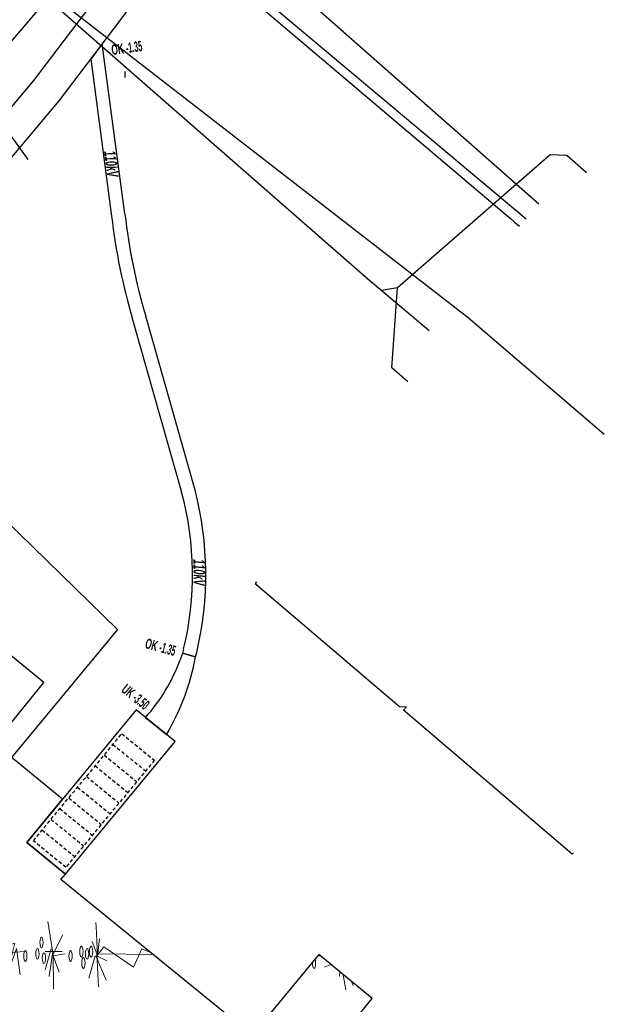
# Model space of a CAD drawing. Header units: metres. Extents: x 2695563 to 2696938, y 1260544 to 1262032.
# Tile 41 of 256: x 2696033 to 2696059, y 1261002 to 1261045. Entities that reach past the tile are written whole.
import ezdxf

# ---------------------------------------------------------------- set-up
doc = ezdxf.new("R2010")
doc.units = ezdxf.units.M
doc.linetypes.add('AUSGEZOGEN', pattern=[0])
doc.linetypes.add('STRICHLINIE2_S3', pattern=[0.25, 0.15, -0.1])
for name, color, linetype in [('AW_LK_Haltung', 24, 'AUSGEZOGEN'), ('AW_LK_Trasselinie', 24, 'AUSGEZOGEN'), ('EW_Hoehenpunkt_Text', 7, 'AUSGEZOGEN'), ('EW_LK_Bauwerk_FL_Linie_Punkt', 1, 'AUSGEZOGEN'), ('EW_LK_Trasseabs', 1, 'AUSGEZOGEN'), ('EW_LK_Trasseabs_Text', 1, 'AUSGEZOGEN'), ('EW_LK_Trasserand', 1, 'AUSGEZOGEN'), ('FM_LK_SW_TRASSEKANTE', 94, 'AUSGEZOGEN'), ('GA_LK_Leitung', 32, 'AUSGEZOGEN'), ('WA_LK_Leitung', 171, 'AUSGEZOGEN')]:
    doc.layers.add(name, color=color, linetype=linetype)
doc.styles.add('ARIALNARROW', font='ARIALN.TTF')
pattern_1 = [(0, (2708005, 1273150), (6075, 6075), [6075, -6075]), (90, (2708005, 1273150), (-6075, 6075), [6075, -6075])]

# ---------------------------------------------------------------- blocks, each defined once
blk = doc.blocks.new('MUSTER_0')
at = {"layer": 'EW_LK_Bauwerk_FL_Linie_Punkt', "color": 1, "linetype": 'AUSGEZOGEN', "lineweight": 18, "transparency": 33554687}
for p, q in [((6015.402, 11003.808), (6015.181, 11005.194)), ((6017.364, 11003.856), (6017.292, 11005.344)), ((6022.062, 11003.928), (6022.152, 11005.176)), ((6030.612, 11003.952), (6030.288, 11005.032)), ((6030.612, 11003.952), (6030.792, 11005.152)), ((6033.402, 11003.808), (6033.15, 11005.392)), ((6015.384, 11003.952), (6015.816, 11004.792)), ((6017.364, 11003.856), (6017.454, 11004.624)), ((6021.972, 11003.76), (6022.692, 11004.672)), ((6033.384, 11003.952), (6033.816, 11004.792)), ((6035.364, 11003.856), (6035.454, 11004.624)), ((6015.294, 11004.168), (6015.024, 11003.232)), ((6017.328, 11003.952), (6017.13, 11004.504)), ((6021.936, 11003.76), (6021.486, 11004.336)), ((6028.254, 11003.76), (6029.064, 11004.288)), ((6030.612, 11003.952), (6031.026, 11004.576)), ((6033.294, 11004.168), (6033.024, 11003.232)), ((6035.328, 11003.952), (6035.13, 11004.504)), ((6015.78, 11004.048), (6015.024, 11004.048)), ((6015.366, 11004.048), (6015.204, 11002.944)), ((6015.384, 11003.952), (6015.402, 11002.368)), ((6017.256, 11003.856), (6016.968, 11002.872)), ((6017.292, 11003.856), (6017.742, 11002.776)), ((6017.328, 11003.952), (6017.4, 11002.464)), ((6024.69, 11003.856), (6017.472, 11003.952)), ((6021.936, 11003.76), (6022.026, 11002.68)), ((6021.972, 11003.76), (6022.314, 11003.232)), ((6028.128, 11003.76), (6028.105, 11003.78)), ((6028.164, 11003.76), (6028.992, 11002.824)), ((6028.218, 11003.712), (6028.164, 11002.944)), ((6028.167, 11003.856), (6030, 11003.856)), ((6028.179, 11003.871), (6028.218, 11003.712)), ((6028.38, 11004.116), (6028.218, 11003.712)), ((6028.218, 11003.712), (6028.452, 11002.344)), ((6028.254, 11003.76), (6028.29, 11004.006)), ((6030.576, 11003.856), (6030.36, 11002.272)), ((6030.486, 11003.856), (6030.666, 11003.04)), ((6030.486, 11003.856), (6030.864, 11003.328)), ((6030.612, 11003.952), (6032.088, 11004.048)), ((6033.78, 11004.048), (6033.024, 11004.048)), ((6033.366, 11004.048), (6033.204, 11002.944)), ((6033.384, 11003.952), (6033.402, 11002.368)), ((6035.256, 11003.856), (6034.968, 11002.872)), ((6035.292, 11003.856), (6035.742, 11002.776)), ((6035.328, 11003.952), (6035.4, 11002.464)), ((6037.83, 11003.921), (6035.472, 11003.952)), ((6045.194, 11003.856), (6045.322, 11003.856)), ((6013.835, 11003.546), (6013.908, 11003.016)), ((6021.882, 11003.64), (6021.72, 11003.088)), ((6028.2, 11003.664), (6027.901, 11003.531)), ((6028.272, 11003.64), (6028.776, 11002.536)), ((6045.781, 11003.478), (6045.498, 11003.352)), ((6046.178, 11003.149), (6046.164, 11002.944)), ((6046.337, 11003.019), (6046.452, 11002.344)), ((6046.688, 11002.729), (6046.776, 11002.536)), ((6022.062, 10979.928), (6022.152, 10981.176)), ((6030.363, 10980.781), (6030.288, 10981.032)), ((6021.972, 10979.76), (6022.692, 10980.672)), ((6028.128, 10979.76), (6027.246, 10980.528)), ((6028.038, 10980.456), (6028.218, 10979.712)), ((6028.632, 10980.744), (6028.218, 10979.712)), ((6028.254, 10979.76), (6028.362, 10980.504)), ((6021.936, 10979.76), (6021.486, 10980.336)), ((6028.254, 10979.76), (6029.064, 10980.288)), ((6024.54, 10979.858), (6019.609, 10979.924)), ((6021.882, 10979.64), (6021.72, 10979.088)), ((6021.936, 10979.76), (6022.026, 10978.68)), ((6021.972, 10979.76), (6022.314, 10979.232)), ((6027.3, 10979.856), (6029.608, 10979.856)), ((6028.2, 10979.664), (6027.77, 10979.473)), ((6028.164, 10979.76), (6028.875, 10978.956)), ((6028.218, 10979.712), (6028.178, 10979.14)), ((6028.218, 10979.712), (6028.338, 10979.009)), ((6028.272, 10979.64), (6028.688, 10978.728))]:
    blk.add_line(p, q, dxfattribs=at)
for points in [[(6035.364, 11003.856), (6035.3, 11005.169), (6035.292, 11005.344)], [(6021.882, 11003.64), (6021.36, 11003.64), (6020.19, 11004.36), (6020.478, 11003.64), (6020.136, 11003.856), (6019.344, 11004.168), (6018.966, 11003.352), (6017.652, 11004.264), (6017.328, 11003.856), (6017.778, 11003.64)], [(6024.42, 11003.76), (6023.142, 11004.168), (6022.008, 11003.64), (6022.53, 11003.544)], [(6030.252, 11003.952), (6031.674, 11004.432), (6031.296, 11002.944), (6031.746, 11004.192), (6031.908, 11003.016)], [(6037.698, 11004.029), (6037.344, 11004.168), (6036.966, 11003.352), (6035.652, 11004.264), (6035.328, 11003.856), (6035.778, 11003.64)], [(6015.906, 11003.952), (6015.384, 11003.856), (6015.654, 11003.136)], [(6029.694, 11003.544), (6028.218, 11003.856), (6028.171, 11003.861)], [(6030.09, 11003.736), (6030.558, 11003.736), (6030.252, 11003.136)], [(6033.906, 11003.952), (6033.384, 11003.856), (6033.654, 11003.136)], [(6021.882, 10979.64), (6021.36, 10979.64), (6020.19, 10980.36), (6020.478, 10979.64), (6020.136, 10979.856), (6019.344, 10980.168), (6019.335, 10980.148)], [(6024.42, 10979.76), (6023.142, 10980.168), (6022.008, 10979.64), (6022.53, 10979.544)], [(6029.404, 10979.605), (6028.218, 10979.856), (6027.153, 10979.976)]]:
    blk.add_lwpolyline(points, dxfattribs=at)
for centre in [(6014.862, 11004.456), (6020.082, 11004.384), (6032.862, 11004.456), (6014.682, 11003.952), (6016.644, 11004.048), (6016.896, 11003.952), (6017.076, 11004.048), (6032.682, 11003.952), (6034.644, 11004.048), (6034.896, 11003.952), (6035.076, 11004.048), (6014.97, 11003.76), (6016.158, 11003.856), (6016.734, 11003.544), (6032.142, 11003.856), (6032.97, 11003.76), (6034.158, 11003.856), (6034.734, 11003.544), (6021.414, 11003.232), (6029.19, 11003.232), (6020.082, 10980.384), (6021.414, 10979.232)]:
    blk.add_ellipse(centre, major_axis=(0, 0.24), ratio=0.3, dxfattribs=at)
for centre, start_param, end_param in [((6014.142, 11003.856), 1.661551, 4.712389), ((6014.142, 11003.856), 4.712389, 5.325317), ((6045.03, 11003.544), 4.712389, 5.5226), ((6045.03, 11003.544), 1.456468, 4.712389), ((6029.19, 10979.232), 5.513786, 7.757552)]:
    blk.add_ellipse(centre, major_axis=(0, 0.24), ratio=0.3, start_param=start_param, end_param=end_param, dxfattribs=at)
blk = doc.blocks.new('COMPLEXOBJECT_1616')
at = {"layer": 'EW_LK_Trasserand', "color": 1, "linetype": 'AUSGEZOGEN', "transparency": 33554687}
for p, q in [((6039.159, 11017.363), (6039.059, 11017.079)), ((6039.738, 11017.203), (6039.159, 11017.363)), ((6037.505, 11014.5), (6038.44, 11013.737))]:
    blk.add_line(p, q, dxfattribs=at)
for centre, radius, start, end in [((6031.461, 11019.9), 8.105, 318.2232, 339.6339), ((6029.478, 11019.069), 10.429, 329.2484, 349.6902)]:
    blk.add_arc(centre, radius, start, end, dxfattribs=at)
blk = doc.blocks.new('COMPLEXOBJECT_1701')
at = {"layer": 'EW_LK_Trasserand', "color": 1, "linetype": 'AUSGEZOGEN', "transparency": 33554687}
blk.add_line((6018.701, 11017.399), (6019.409, 11018.846), dxfattribs=at)
for points in [[(6023.125, 11029.487), (6026.616, 11033.669), (6030.905, 11038.778), (6033.645, 11042.016), (6036.413, 11045.664), (6039.47, 11049.815), (6038.349, 11050.771), (6035.243, 11046.538), (6032.505, 11042.93), (6029.789, 11039.718), (6025.496, 11034.607), (6021.961, 11030.369)], [(6018.043, 11019.378), (6017.534, 11018.355), (6018.701, 11017.399)]]:
    blk.add_lwpolyline(points, dxfattribs=at)
for centre, radius, start, end in [((6028.404, 11024.366), 8.807, 137.0259, 154.0318), ((6028.861, 11024.167), 7.824, 137.1525, 153.9364), ((6028.508, 11023.604), 9.255, 150.0725, 180.3245), ((6029.459, 11023.216), 8.798, 150.0857, 180.3535), ((6010.025, 11023.965), 9.238, 330.2287, 357.4386), ((6011.108, 11023.594), 9.563, 330.2342, 357.4127)]:
    blk.add_arc(centre, radius, start, end, dxfattribs=at)
blk = doc.blocks.new('COMPLEXOBJECT_1702')
at = {"layer": 'EW_LK_Trasserand', "color": 1, "linetype": 'AUSGEZOGEN', "transparency": 33554687}
for p, q in [((6039.72, 11024.64), (6037.516, 11032.406)), ((6036.932, 11032.264), (6039.12, 11024.556)), ((6039.738, 11017.203), (6039.791, 11017.407))]:
    blk.add_line(p, q, dxfattribs=at)
for points in [[(6036.586, 11036.98), (6035.577, 11044.562), (6035.061, 11043.883), (6035.994, 11036.88)], [(6039.209, 11017.548), (6039.159, 11017.363), (6039.738, 11017.203)]]:
    blk.add_lwpolyline(points, dxfattribs=at)
for centre, radius, start, end in [((6062.81, 11039.926), 26.988, 186.4801, 196.4928), ((6063.119, 11039.993), 26.703, 186.479, 196.5068), ((6025.448, 11020.878), 14.158, 346.3973, 15.0579), ((6025.198, 11020.881), 15.001, 346.6108, 14.5141)]:
    blk.add_arc(centre, radius, start, end, dxfattribs=at)
blk = doc.blocks.new('COMPLEXOBJECT_2794')
at = {"layer": 'FM_LK_SW_TRASSEKANTE', "color": 94, "linetype": 'AUSGEZOGEN', "transparency": 33554687}
for points in [[(6043.55, 11060.1), (6052.5, 11070.5), (6056.55, 11075.1)], [(6018.924, 11033.256), (6026.03, 11041.5), (6031.84, 11048.2)]]:
    blk.add_lwpolyline(points, dxfattribs=at)
for centre, radius, start, end in [((6025.928, 11072.41), 21.496, 310.646, 325.0638), ((6025.883, 11072.459), 21.562, 302.6315, 310.6523), ((6040.255, 11047.294), 7.525, 111.3983, 130.6851), ((6040.233, 11047.32), 7.49, 130.6836, 152.3151), ((6023.846, 11055.535), 10.843, 326.8146, 334.1078), ((6023.552, 11055.71), 11.184, 317.8186, 326.8862)]:
    blk.add_arc(centre, radius, start, end, dxfattribs=at)

msp = doc.modelspace()

# ---------------------------------------------------------------- hatches: boundary and pattern name
at = {"layer": 'EW_LK_Bauwerk_FL_Linie_Punkt', "lineweight": 18, "transparency": 33554687}
h = msp.add_hatch(dxfattribs=at)
h.set_pattern_fill('MUSTER', color=1, scale=4050, style=0, pattern_type=2)
h.set_pattern_definition([(0, (2703955, 1269100), (4050, 4050), [4050, -4050]), (90, (2703955, 1269100), (-4050, 4050), [4050, -4050])])
h.paths.add_polyline_path([(2696033.172, 1261008.733), (2696034.904, 1261007.321), (2696039.794, 1261013.235), (2696038.062, 1261014.647)], flags=0)
at = {"layer": 'EW_LK_Trasserand', "lineweight": 18, "transparency": 33554687}
h = msp.add_hatch(dxfattribs=at)
h.set_pattern_fill('MUSTER', color=1, scale=6075, style=0, pattern_type=2)
h.set_pattern_definition(pattern_1)
h.paths.add_polyline_path([(2696019.671, 1261017.209), (2696020.379, 1261018.656), (2696020.451, 1261018.784), (2696020.52, 1261018.912), (2696020.588, 1261019.042), (2696020.654, 1261019.173), (2696020.718, 1261019.304), (2696020.779, 1261019.437), (2696020.839, 1261019.571), (2696020.897, 1261019.705), (2696020.952, 1261019.841), (2696021.006, 1261019.977), (2696021.057, 1261020.114), (2696021.106, 1261020.252), (2696021.154, 1261020.39), (2696021.199, 1261020.529), (2696021.241, 1261020.669), (2696021.282, 1261020.81), (2696021.321, 1261020.951), (2696021.357, 1261021.093), (2696021.392, 1261021.235), (2696021.424, 1261021.378), (2696021.454, 1261021.521), (2696021.481, 1261021.665), (2696021.507, 1261021.809), (2696021.53, 1261021.953), (2696021.551, 1261022.098), (2696021.57, 1261022.243), (2696021.587, 1261022.388), (2696021.601, 1261022.534), (2696021.613, 1261022.68), (2696021.623, 1261022.826), (2696021.631, 1261022.972), (2696021.631, 1261023.122), (2696021.634, 1261023.272), (2696021.64, 1261023.422), (2696021.648, 1261023.571), (2696021.658, 1261023.721), (2696021.671, 1261023.87), (2696021.687, 1261024.019), (2696021.705, 1261024.168), (2696021.726, 1261024.317), (2696021.749, 1261024.465), (2696021.775, 1261024.613), (2696021.803, 1261024.76), (2696021.834, 1261024.906), (2696021.867, 1261025.053), (2696021.903, 1261025.198), (2696021.941, 1261025.343), (2696021.982, 1261025.488), (2696022.025, 1261025.631), (2696022.071, 1261025.774), (2696022.119, 1261025.916), (2696022.169, 1261026.057), (2696022.222, 1261026.197), (2696022.277, 1261026.337), (2696022.335, 1261026.475), (2696022.395, 1261026.613), (2696022.457, 1261026.749), (2696022.522, 1261026.884), (2696022.589, 1261027.019), (2696022.658, 1261027.152), (2696022.729, 1261027.283), (2696022.803, 1261027.414), (2696022.836, 1261027.48), (2696022.869, 1261027.546), (2696022.903, 1261027.612), (2696022.938, 1261027.677), (2696022.973, 1261027.742), (2696023.009, 1261027.807), (2696023.046, 1261027.871), (2696023.083, 1261027.935), (2696023.12, 1261027.999), (2696023.159, 1261028.062), (2696023.198, 1261028.125), (2696023.237, 1261028.187), (2696023.277, 1261028.249), (2696023.318, 1261028.311), (2696023.359, 1261028.372), (2696023.401, 1261028.433), (2696023.443, 1261028.494), (2696023.486, 1261028.554), (2696023.53, 1261028.614), (2696023.574, 1261028.673), (2696023.619, 1261028.732), (2696023.664, 1261028.791), (2696023.71, 1261028.849), (2696023.756, 1261028.906), (2696023.803, 1261028.963), (2696023.85, 1261029.02), (2696023.898, 1261029.076), (2696023.946, 1261029.132), (2696023.995, 1261029.188), (2696024.045, 1261029.243), (2696024.095, 1261029.297), (2696027.586, 1261033.479), (2696031.875, 1261038.588), (2696034.615, 1261041.826), (2696037.383, 1261045.474), (2696040.44, 1261049.625), (2696039.319, 1261050.581), (2696036.213, 1261046.348), (2696033.475, 1261042.74), (2696030.759, 1261039.528), (2696026.466, 1261034.417), (2696022.931, 1261030.179), (2696022.874, 1261030.117), (2696022.817, 1261030.055), (2696022.761, 1261029.991), (2696022.706, 1261029.928), (2696022.651, 1261029.864), (2696022.597, 1261029.799), (2696022.543, 1261029.734), (2696022.491, 1261029.668), (2696022.438, 1261029.602), (2696022.387, 1261029.536), (2696022.336, 1261029.468), (2696022.285, 1261029.401), (2696022.236, 1261029.333), (2696022.187, 1261029.264), (2696022.138, 1261029.195), (2696022.09, 1261029.125), (2696022.043, 1261029.056), (2696021.997, 1261028.985), (2696021.951, 1261028.914), (2696021.906, 1261028.843), (2696021.862, 1261028.771), (2696021.818, 1261028.699), (2696021.775, 1261028.627), (2696021.733, 1261028.554), (2696021.691, 1261028.48), (2696021.651, 1261028.406), (2696021.61, 1261028.332), (2696021.571, 1261028.258), (2696021.532, 1261028.183), (2696021.494, 1261028.108), (2696021.457, 1261028.032), (2696021.38, 1261027.895), (2696021.304, 1261027.756), (2696021.232, 1261027.616), (2696021.161, 1261027.475), (2696021.093, 1261027.333), (2696021.028, 1261027.19), (2696020.965, 1261027.045), (2696020.904, 1261026.9), (2696020.846, 1261026.753), (2696020.79, 1261026.606), (2696020.737, 1261026.457), (2696020.687, 1261026.308), (2696020.639, 1261026.158), (2696020.593, 1261026.007), (2696020.55, 1261025.855), (2696020.51, 1261025.703), (2696020.472, 1261025.55), (2696020.437, 1261025.396), (2696020.405, 1261025.242), (2696020.375, 1261025.087), (2696020.348, 1261024.932), (2696020.324, 1261024.776), (2696020.302, 1261024.62), (2696020.282, 1261024.463), (2696020.266, 1261024.306), (2696020.252, 1261024.149), (2696020.241, 1261023.992), (2696020.232, 1261023.835), (2696020.227, 1261023.677), (2696020.223, 1261023.52), (2696020.223, 1261023.362), (2696020.216, 1261023.221), (2696020.206, 1261023.079), (2696020.194, 1261022.938), (2696020.18, 1261022.798), (2696020.164, 1261022.657), (2696020.146, 1261022.517), (2696020.126, 1261022.377), (2696020.103, 1261022.237), (2696020.079, 1261022.098), (2696020.052, 1261021.959), (2696020.023, 1261021.82), (2696019.992, 1261021.682), (2696019.959, 1261021.544), (2696019.924, 1261021.407), (2696019.886, 1261021.271), (2696019.847, 1261021.135), (2696019.806, 1261021), (2696019.762, 1261020.865), (2696019.716, 1261020.731), (2696019.669, 1261020.598), (2696019.619, 1261020.465), (2696019.567, 1261020.334), (2696019.514, 1261020.203), (2696019.458, 1261020.073), (2696019.4, 1261019.943), (2696019.34, 1261019.815), (2696019.279, 1261019.688), (2696019.215, 1261019.561), (2696019.15, 1261019.436), (2696019.082, 1261019.311), (2696019.013, 1261019.188), (2696018.504, 1261018.165)], flags=0)
h = msp.add_hatch(dxfattribs=at)
h.set_pattern_fill('MUSTER', color=1, scale=6075, style=0, pattern_type=2)
h.set_pattern_definition(pattern_1)
h.paths.add_polyline_path([(2696040.708, 1261017.013), (2696040.761, 1261017.217), (2696040.814, 1261017.447), (2696040.863, 1261017.677), (2696040.908, 1261017.908), (2696040.95, 1261018.14), (2696040.989, 1261018.373), (2696041.023, 1261018.606), (2696041.054, 1261018.84), (2696041.081, 1261019.074), (2696041.105, 1261019.308), (2696041.125, 1261019.543), (2696041.141, 1261019.778), (2696041.153, 1261020.013), (2696041.162, 1261020.249), (2696041.167, 1261020.484), (2696041.169, 1261020.72), (2696041.166, 1261020.956), (2696041.16, 1261021.191), (2696041.151, 1261021.427), (2696041.137, 1261021.662), (2696041.12, 1261021.897), (2696041.099, 1261022.132), (2696041.075, 1261022.366), (2696041.047, 1261022.6), (2696041.015, 1261022.834), (2696040.979, 1261023.067), (2696040.94, 1261023.299), (2696040.897, 1261023.531), (2696040.851, 1261023.762), (2696040.801, 1261023.992), (2696040.747, 1261024.221), (2696040.69, 1261024.45), (2696038.486, 1261032.216), (2696038.444, 1261032.361), (2696038.402, 1261032.506), (2696038.361, 1261032.651), (2696038.321, 1261032.796), (2696038.282, 1261032.942), (2696038.244, 1261033.087), (2696038.206, 1261033.233), (2696038.17, 1261033.38), (2696038.134, 1261033.526), (2696038.099, 1261033.673), (2696038.064, 1261033.82), (2696038.031, 1261033.967), (2696037.999, 1261034.114), (2696037.967, 1261034.261), (2696037.936, 1261034.409), (2696037.906, 1261034.557), (2696037.877, 1261034.704), (2696037.848, 1261034.853), (2696037.821, 1261035.001), (2696037.794, 1261035.149), (2696037.768, 1261035.298), (2696037.743, 1261035.446), (2696037.719, 1261035.595), (2696037.696, 1261035.744), (2696037.673, 1261035.893), (2696037.652, 1261036.042), (2696037.631, 1261036.192), (2696037.611, 1261036.341), (2696037.592, 1261036.491), (2696037.573, 1261036.64), (2696037.556, 1261036.79), (2696036.547, 1261044.372), (2696036.031, 1261043.693), (2696036.964, 1261036.69), (2696036.982, 1261036.539), (2696037, 1261036.388), (2696037.019, 1261036.237), (2696037.039, 1261036.086), (2696037.06, 1261035.935), (2696037.082, 1261035.785), (2696037.105, 1261035.634), (2696037.129, 1261035.484), (2696037.153, 1261035.334), (2696037.178, 1261035.184), (2696037.204, 1261035.034), (2696037.231, 1261034.884), (2696037.259, 1261034.735), (2696037.288, 1261034.585), (2696037.317, 1261034.436), (2696037.347, 1261034.287), (2696037.378, 1261034.138), (2696037.41, 1261033.989), (2696037.443, 1261033.841), (2696037.477, 1261033.692), (2696037.511, 1261033.544), (2696037.547, 1261033.396), (2696037.583, 1261033.248), (2696037.62, 1261033.101), (2696037.658, 1261032.953), (2696037.696, 1261032.806), (2696037.736, 1261032.659), (2696037.776, 1261032.513), (2696037.817, 1261032.366), (2696037.859, 1261032.22), (2696037.902, 1261032.074), (2696040.09, 1261024.366), (2696040.148, 1261024.145), (2696040.202, 1261023.923), (2696040.252, 1261023.7), (2696040.299, 1261023.477), (2696040.342, 1261023.252), (2696040.382, 1261023.027), (2696040.417, 1261022.802), (2696040.45, 1261022.575), (2696040.478, 1261022.349), (2696040.503, 1261022.122), (2696040.525, 1261021.894), (2696040.542, 1261021.666), (2696040.556, 1261021.438), (2696040.566, 1261021.21), (2696040.573, 1261020.982), (2696040.576, 1261020.753), (2696040.575, 1261020.525), (2696040.571, 1261020.297), (2696040.563, 1261020.068), (2696040.551, 1261019.84), (2696040.535, 1261019.612), (2696040.516, 1261019.384), (2696040.493, 1261019.157), (2696040.467, 1261018.93), (2696040.436, 1261018.704), (2696040.403, 1261018.478), (2696040.365, 1261018.253), (2696040.324, 1261018.028), (2696040.279, 1261017.804), (2696040.231, 1261017.58), (2696040.179, 1261017.358), (2696040.129, 1261017.173)], flags=0)
h = msp.add_hatch(dxfattribs=at)
h.set_pattern_fill('MUSTER', color=1, scale=6075, style=0, pattern_type=2)
h.set_pattern_definition(pattern_1)
h.paths.add_polyline_path([(2696040.129, 1261017.173), (2696040.029, 1261016.889), (2696039.994, 1261016.798), (2696039.959, 1261016.707), (2696039.922, 1261016.616), (2696039.884, 1261016.526), (2696039.845, 1261016.436), (2696039.805, 1261016.347), (2696039.764, 1261016.259), (2696039.722, 1261016.171), (2696039.679, 1261016.083), (2696039.635, 1261015.996), (2696039.589, 1261015.909), (2696039.543, 1261015.823), (2696039.496, 1261015.738), (2696039.447, 1261015.653), (2696039.398, 1261015.569), (2696039.347, 1261015.485), (2696039.296, 1261015.402), (2696039.244, 1261015.319), (2696039.19, 1261015.238), (2696039.136, 1261015.156), (2696039.08, 1261015.076), (2696039.024, 1261014.996), (2696038.967, 1261014.917), (2696038.909, 1261014.839), (2696038.849, 1261014.761), (2696038.789, 1261014.684), (2696038.728, 1261014.608), (2696038.666, 1261014.532), (2696038.603, 1261014.457), (2696038.54, 1261014.383), (2696038.475, 1261014.31), (2696039.41, 1261013.547), (2696039.471, 1261013.65), (2696039.53, 1261013.755), (2696039.589, 1261013.86), (2696039.646, 1261013.965), (2696039.702, 1261014.071), (2696039.757, 1261014.178), (2696039.81, 1261014.286), (2696039.862, 1261014.394), (2696039.913, 1261014.502), (2696039.963, 1261014.611), (2696040.012, 1261014.721), (2696040.059, 1261014.832), (2696040.105, 1261014.943), (2696040.149, 1261015.054), (2696040.193, 1261015.166), (2696040.235, 1261015.278), (2696040.276, 1261015.391), (2696040.315, 1261015.504), (2696040.353, 1261015.618), (2696040.39, 1261015.732), (2696040.426, 1261015.847), (2696040.46, 1261015.962), (2696040.493, 1261016.078), (2696040.525, 1261016.193), (2696040.555, 1261016.309), (2696040.584, 1261016.426), (2696040.611, 1261016.543), (2696040.637, 1261016.66), (2696040.662, 1261016.777), (2696040.686, 1261016.895), (2696040.708, 1261017.013)], flags=0)

# ---------------------------------------------------------------- linework, layer by layer
at = {"layer": 'AW_LK_Haltung', "color": 24, "linetype": 'AUSGEZOGEN', "transparency": 33554687}
for p, q in [((2696037.548, 1261043.145), (2696037.548, 1261042.876)), ((2696033.241, 1261039.213), (2696030.821, 1261042.55)), ((2696051.136, 1261031.565), (2696048.405, 1261033.869))]:
    msp.add_line(p, q, dxfattribs=at)
for points in [[(2696048.397, 1261033.869), (2696034.764, 1261045.794), (2696034.084, 1261046.372)], [(2696058.171, 1261038.625), (2696057.29, 1261039.396), (2696056.54, 1261039.417), (2696049.72, 1261033.484), (2696049.015, 1261033.37)], [(2696050.193, 1261029.295), (2696049.477, 1261029.917), (2696049.726, 1261033.491)], [(2696043.432, 1261020.361), (2696043.377, 1261020.293), (2696049.819, 1261014.796), (2696050.126, 1261014.79)], [(2696057.578, 1261008.273), (2696057.523, 1261008.207), (2696049.996, 1261014.638), (2696050.126, 1261014.79)]]:
    msp.add_lwpolyline(points, dxfattribs=at)
at = {"layer": 'AW_LK_Trasselinie', "color": 24, "linetype": 'AUSGEZOGEN', "transparency": 33554687}
msp.add_line((2696038.234, 1261051.233), (2695994.114, 1260999.55), dxfattribs=at)
at = {"layer": 'EW_LK_Bauwerk_FL_Linie_Punkt', "color": 1, "linetype": 'STRICHLINIE2_S3', "transparency": 33554687}
for p, q in [((2696037.024, 1261013.108), (2696038.477, 1261011.924)), ((2696036.628, 1261012.631), (2696038.081, 1261011.446)), ((2696036.233, 1261012.153), (2696037.686, 1261010.968)), ((2696035.838, 1261011.675), (2696037.291, 1261010.49)), ((2696035.443, 1261011.197), (2696036.896, 1261010.013)), ((2696035.048, 1261010.719), (2696036.501, 1261009.535)), ((2696034.653, 1261010.242), (2696036.106, 1261009.057)), ((2696034.258, 1261009.764), (2696035.711, 1261008.579)), ((2696033.863, 1261009.286), (2696035.316, 1261008.101))]:
    msp.add_line(p, q, dxfattribs=at)
at = {"layer": 'EW_LK_Bauwerk_FL_Linie_Punkt', "color": 1, "linetype": 'AUSGEZOGEN', "transparency": 33554687}
msp.add_lwpolyline([(2696029.656, 1260978.535), (2696048.599, 1261001.762), (2696048.599, 1261001.762), (2696046.216, 1261003.729), (2696043.235, 1261000.125), (2696034.691, 1261007.072), (2696034.904, 1261007.321), (2696033.172, 1261008.733), (2696034.771, 1261010.669), (2696031.723, 1261013.149), (2696033.935, 1261015.868), (2696026.315, 1261022.095), (2696025.308, 1261020.861), (2696024.009, 1261021.932), (2696020.874, 1261018.035), (2696022.144, 1261016.988), (2696019.585, 1261013.853), (2696019.46, 1261013.953), (2696016.573, 1261010.414), (2696018.965, 1261008.447), (2696011.563, 1260999.389)], dxfattribs=at)
msp.add_lwpolyline([(2696033.172, 1261008.733), (2696034.904, 1261007.321), (2696039.794, 1261013.235), (2696038.062, 1261014.647), (2696033.172, 1261008.733)], close=True, dxfattribs=at)
at = {"layer": 'EW_LK_Bauwerk_FL_Linie_Punkt', "color": 1, "linetype": 'STRICHLINIE2_S3', "transparency": 33554687}
msp.add_lwpolyline([(2696033.468, 1261008.808), (2696037.419, 1261013.586), (2696038.872, 1261012.402), (2696034.921, 1261007.624), (2696033.468, 1261008.808)], close=True, dxfattribs=at)
at = {"layer": 'EW_LK_Trasseabs', "color": 1, "linetype": 'AUSGEZOGEN', "transparency": 33554687}
msp.add_line((2696056.036, 1261037.226), (2696041.264, 1261050.227), dxfattribs=at)
at = {"layer": 'FM_LK_SW_TRASSEKANTE', "color": 94, "linetype": 'AUSGEZOGEN', "transparency": 33554687}
msp.add_lwpolyline([(2696034.828, 1261046.143), (2696052.885, 1261032.162), (2696055.923, 1261029.559), (2696058.961, 1261026.957)], dxfattribs=at)
at = {"layer": 'GA_LK_Leitung', "color": 32, "linetype": 'AUSGEZOGEN', "transparency": 33554687}
msp.add_lwpolyline([(2696039.744, 1261049.303), (2696039.957, 1261049.122), (2696040.224, 1261048.896), (2696040.911, 1261048.314), (2696054.776, 1261036.574), (2696054.938, 1261036.438), (2696055.181, 1261036.232)], dxfattribs=at)
at = {"layer": 'WA_LK_Leitung', "color": 7, "linetype": 'AUSGEZOGEN', "transparency": 33554687}
for points in [[(2696040.183, 1261049.381), (2696040.251, 1261049.324), (2696040.375, 1261049.22), (2696055.466, 1261036.563)], [(2696019.02, 1261035.515), (2696019.177, 1261035.376), (2696023.973, 1261031.143), (2696037.218, 1261018.233), (2696032.496, 1261012.524)]]:
    msp.add_lwpolyline(points, dxfattribs=at)

# ---------------------------------------------------------------- block references
at = {"layer": 'EW_LK_Bauwerk_FL_Linie_Punkt', "color": 1, "linetype": 'AUSGEZOGEN', "lineweight": 18, "transparency": 33554687}
msp.add_blockref('MUSTER_0', (2690000.97, 1249999.81), dxfattribs=at)
at = {"layer": 'EW_LK_Trasserand', "color": 1, "linetype": 'AUSGEZOGEN', "lineweight": -3, "transparency": 33554687}
for name in ['COMPLEXOBJECT_1701', 'COMPLEXOBJECT_1702', 'COMPLEXOBJECT_1616']:
    msp.add_blockref(name, (2690000.97, 1249999.81), dxfattribs=at)
at = {"layer": 'FM_LK_SW_TRASSEKANTE', "color": 94, "linetype": 'AUSGEZOGEN', "lineweight": -3, "transparency": 33554687}
msp.add_blockref('COMPLEXOBJECT_2794', (2690000.97, 1249999.81), dxfattribs=at)

# ---------------------------------------------------------------- texts
at = {"layer": 'EW_Hoehenpunkt_Text', "color": 1, "transparency": 33554687, "char_height": 0.45675, "style": 'ARIALNARROW'}
for s, insert, width, attachment_point, rotation in [('\\A1;{\\fArial Narrow|i0|b1;\\H0.456750;\\W0.700000;\\C1;OK \\W0.490000;-1.35}\\P', (2696036.956, 1261044.097), 1.64032, 4, 7.7706), ('\\A1;{\\fArial Narrow|i0|b1;\\H0.456750;\\W0.700000;\\C1;OK \\W0.490000;-1.35}\\P', (2696039.813, 1261017.267), 1.64032, 6, 344.6145), ('\\A1;{\\fArial Narrow|i0|b1;\\H0.456750;\\W0.700000;\\C1;UK \\W0.490000;-3.50}\\P', (2696038.41, 1261014.623), 1.62702, 9, 320.8113)]:
    msp.add_mtext(s, dxfattribs=dict(at, insert=insert, width=width, attachment_point=attachment_point, rotation=rotation))
at = {"layer": 'EW_LK_Trasseabs_Text', "color": 1, "transparency": 33554687, "char_height": 0.5075, "width": 1.34542, "attachment_point": 5, "style": 'ARIALNARROW'}
for insert, rotation in [((2696036.951, 1261039.016), 277.5861), ((2696040.871, 1261020.784), 270.6462)]:
    msp.add_mtext('\\A1;{\\fArial Narrow|i1|b1;\\H0.507500;\\W0.700000;\\C1;110kV}\\P', dxfattribs=dict(at, insert=insert, rotation=rotation))

doc.saveas('drawing.dxf')
